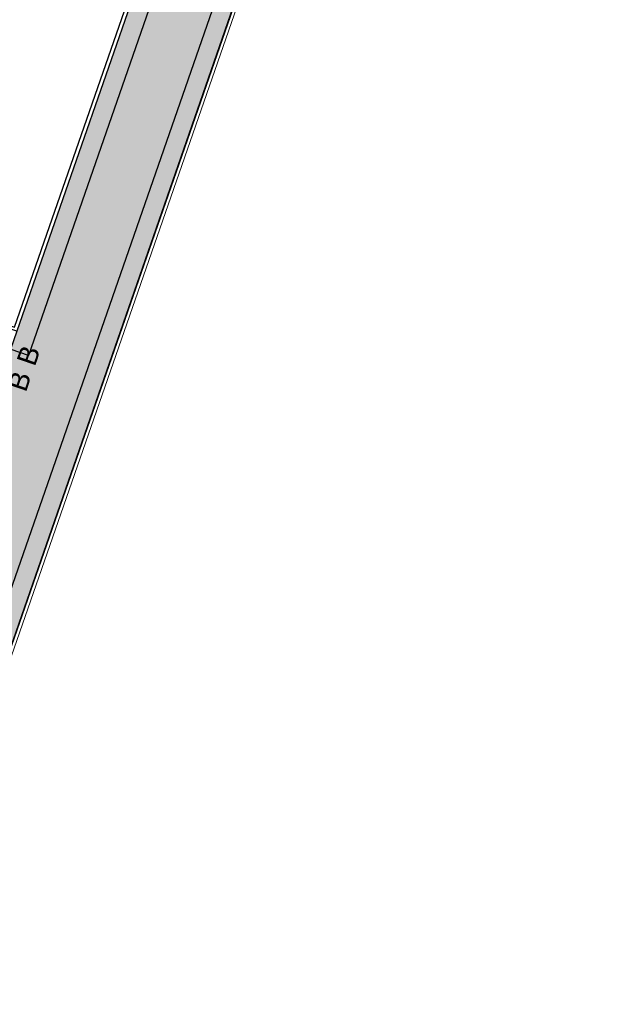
# Model space of a CAD drawing. Header units: metres. Extents: x 131295 to 132236, y 397710 to 398702.
# Tile 69 of 127: x 131549 to 131560, y 398085 to 398103. Entities that reach past the tile are written whole.
import ezdxf
from ezdxf.enums import TextEntityAlignment as Align

# ---------------------------------------------------------------- set-up
doc = ezdxf.new("R2010")
doc.units = ezdxf.units.M
for name, color, linetype, lineweight in [('N-KO-opsluitband 60x200mm', 2, 'Continuous', 25), ('N-KO-opsluitband achterkant', 8, 'Continuous', 5), ('N-KO-tekst banden', 1, 'Continuous', 18), ("N-VH-arcering 'MAT' grijs 254", 254, 'Continuous', 18)]:
    doc.layers.add(name, color=color, linetype=linetype, lineweight=lineweight)
doc.layers.add('X-AL-contourlijnen', color=30, linetype='Continuous', plot=False)
doc.layers.add('X-AL-hulplijn bandenlijnnummers', color=30, linetype='Continuous', plot=False)
doc.styles.add('CS Annotative', font='arial.ttf')

msp = doc.modelspace()

# ---------------------------------------------------------------- hatches: boundary and pattern name
at = {"layer": "N-VH-arcering 'MAT' grijs 254"}
h = msp.add_hatch(color=256, dxfattribs=at)
h.dxf.hatch_style = 1
edge = h.paths.add_edge_path()
edge.add_line((131549.2955423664, 398097.2743127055), (131548.9015105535, 398096.1408428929))
edge.add_line((131548.9015105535, 398096.1408428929), (131545.2122305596, 398085.5282797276))
edge.add_line((131545.2122305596, 398085.5282797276), (131546.9143268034, 398084.9427014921))
edge.add_line((131546.9143268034, 398084.9427014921), (131555.1367928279, 398108.5954034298))
edge.add_line((131555.1367928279, 398108.5954034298), (131552.489087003, 398109.5158340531))
edge.add_arc((131552.1637674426, 398108.5702299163), 0.9999999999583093, -19.169573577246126, 71.0150634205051, ccw=False)
edge.add_line((131553.1083183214, 398108.2418648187), (131549.2955423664, 398097.2743127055))

# ---------------------------------------------------------------- linework, layer by layer
at = {"layer": 'N-KO-opsluitband 60x200mm', "flags": 128}
for points in [[(131560.0802633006, 398110.5709230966), (131559.1131184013, 398110.9060936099, 0.413932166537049), (131555.2971072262, 398109.0565629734), (131546.9143268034, 398084.9427014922)], [(131550.1303090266, 398110.3273328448), (131552.489087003, 398109.5158340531, -0.4151577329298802), (131553.1083183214, 398108.2418648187), (131549.2955419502, 398097.2743128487), (131546.0265472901, 398098.3989567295)]]:
    msp.add_lwpolyline(points, format="xyb", dxfattribs=at)
at = {"layer": 'N-KO-opsluitband achterkant', "flags": 128}
for points in [[(131560.0802633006, 398110.5709230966), (131560.0606848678, 398110.5142072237), (131559.0934713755, 398110.8494015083, 0.4139321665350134), (131555.3537804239, 398109.0368614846), (131546.9710000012, 398084.9230000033)], [(131550.1107898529, 398110.2705965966), (131552.4695678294, 398109.4590978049, -0.4151577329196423), (131553.0516452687, 398108.2615667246), (131549.2585074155, 398097.3505054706), (131546.0460664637, 398098.4556929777)]]:
    msp.add_lwpolyline(points, format="xyb", dxfattribs=at)
at = {"layer": 'X-AL-contourlijnen', "flags": 128}
for points in [[(131553.0516452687, 398108.2615667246, 0.4151577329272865), (131552.4695678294, 398109.4590978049), (131550.1107898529, 398110.2705965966), (131546.0460664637, 398098.4556929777), (131549.2585074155, 398097.3505054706)], [(131549.2955423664, 398097.2743127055), (131548.9015105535, 398096.1408428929), (131545.2122305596, 398085.5282797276), (131546.9143268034, 398084.9427014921), (131555.1367928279, 398108.5954034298), (131552.489087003, 398109.5158340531, -0.4151577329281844), (131553.1083183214, 398108.2418648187)]]:
    msp.add_lwpolyline(points, format="xyb", close=True, dxfattribs=at)
at = {"layer": 'X-AL-hulplijn bandenlijnnummers', "flags": 128}
for points in [[(131559.9114104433, 398110.9998621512), (131559.2277260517, 398111.2367975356, 0.4139321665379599), (131554.9665135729, 398109.1714883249), (131546.6822405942, 398085.3409928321)], [(131550.5278521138, 398110.5606984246), (131552.6029488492, 398109.846795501, -0.4151577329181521), (131553.4389111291, 398108.1269370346), (131549.5115767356, 398096.8298558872), (131546.7637291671, 398097.7752076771)]]:
    msp.add_lwpolyline(points, format="xyb", dxfattribs=at)

# ---------------------------------------------------------------- texts
at = {"layer": 'N-KO-tekst banden', "style": 'CS Annotative'}
for p in [(131549.5115767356, 398096.829855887), (131549.3473996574, 398096.3575758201)]:
    msp.add_text('B', height=0.3599999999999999, rotation=71.0187745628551, dxfattribs=at).set_placement(p, align=Align.MIDDLE)

doc.saveas('drawing.dxf')
